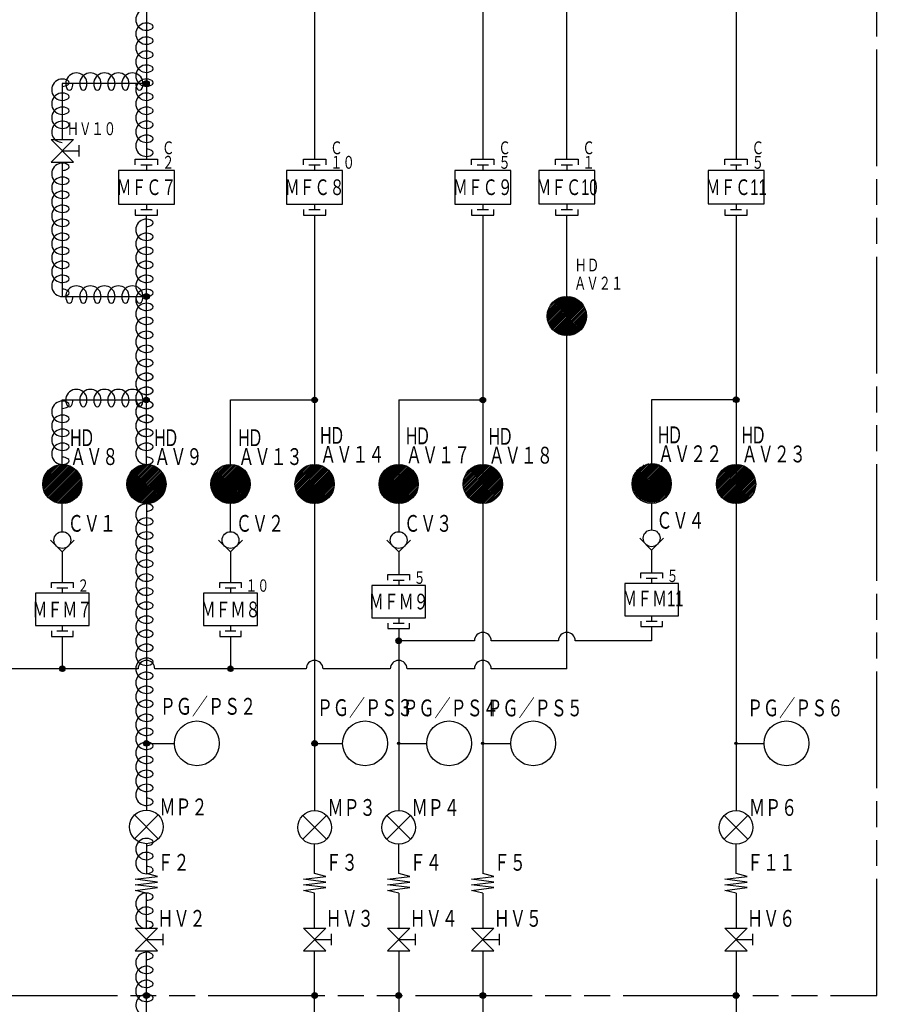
# Model space of a CAD drawing. Header units: millimetres. Extents: x 0 to 840, y 0 to 591.
# Tile 3 of 27: x 122 to 275, y 206 to 382. Entities that reach past the tile are written whole.
import ezdxf

# ---------------------------------------------------------------- set-up
doc = ezdxf.new("R2010")
doc.units = ezdxf.units.MM
doc.header["$LTSCALE"] = 46.255
doc.linetypes.add('PHANTOM', pattern=[0.8, 0.45, -0.05, 0.1, -0.05, 0.1, -0.05])
for name, color, linetype in [('0001_01', 7, 'CONTINUOUS'), ('0001_03', 7, 'CONTINUOUS'), ('0001_04', 7, 'CONTINUOUS'), ('0013_01', 7, 'CONTINUOUS'), ('0013_08', 7, 'CONTINUOUS'), ('AM_0', 7, 'CONTINUOUS')]:
    doc.layers.add(name, color=color, linetype=linetype)
doc.styles.add('TEXTSTYLE_2', font='txt', dxfattribs={"width": 0.7})

msp = doc.modelspace()

# ---------------------------------------------------------------- linework, layer by layer
at = {"layer": '0001_01', "color": 2, "linetype": 'Continuous'}
for p, q in [((249.7, 414.84), (249.7, 356.85)), ((144.52, 391.34), (144.52, 356.84)), ((174.52, 391.34), (174.52, 356.84)), ((204.52, 391.34), (204.52, 356.84)), ((131.52, 360.34), (127.52, 356.34)), ((131.52, 356.34), (127.52, 360.34)), ((127.52, 360.34), (131.52, 360.34)), ((132.52, 357.34), (132.52, 359.34)), ((129.52, 358.34), (132.52, 358.34)), ((142.52, 355.84), (142.52, 356.84)), ((142.52, 356.84), (146.52, 356.84)), ((146.52, 356.84), (146.52, 355.84)), ((172.52, 355.84), (172.52, 356.84)), ((172.52, 356.84), (176.52, 356.84)), ((176.52, 356.84), (176.52, 355.84)), ((202.52, 355.84), (202.52, 356.84)), ((202.52, 356.84), (206.52, 356.84)), ((206.52, 356.84), (206.52, 355.84)), ((217.51, 355.85), (217.51, 356.85)), ((217.51, 356.85), (221.51, 356.85)), ((221.51, 356.85), (221.51, 355.85)), ((247.7, 355.85), (247.7, 356.85)), ((247.7, 356.85), (251.7, 356.85)), ((251.7, 356.85), (251.7, 355.85)), ((127.52, 356.34), (131.52, 356.34)), ((143.52, 355.84), (145.52, 355.84)), ((144.52, 355.84), (144.52, 354.84)), ((173.52, 355.84), (175.52, 355.84)), ((174.52, 355.84), (174.52, 354.84)), ((203.52, 355.84), (205.52, 355.84)), ((204.52, 355.84), (204.52, 354.84)), ((218.51, 355.85), (220.51, 355.85)), ((219.51, 355.85), (219.51, 354.85)), ((248.7, 355.85), (250.7, 355.85)), ((249.7, 355.85), (249.7, 354.85)), ((139.52, 354.84), (139.52, 348.84)), ((149.52, 354.84), (139.52, 354.84)), ((149.52, 348.84), (149.52, 354.84)), ((169.52, 354.84), (169.52, 348.84)), ((179.52, 354.84), (169.52, 354.84)), ((179.52, 348.84), (179.52, 354.84)), ((199.52, 354.84), (199.52, 348.84)), ((209.52, 354.84), (199.52, 354.84)), ((209.52, 348.84), (209.52, 354.84)), ((214.51, 354.85), (214.51, 348.85)), ((224.51, 354.85), (214.51, 354.85)), ((224.51, 348.85), (224.51, 354.85)), ((244.7, 354.85), (244.7, 348.85)), ((254.7, 354.85), (244.7, 354.85)), ((254.7, 348.85), (254.7, 354.85)), ((139.52, 348.84), (149.52, 348.84)), ((144.52, 348.84), (144.52, 347.84)), ((169.52, 348.84), (179.52, 348.84)), ((174.52, 348.84), (174.52, 347.84)), ((199.52, 348.84), (209.52, 348.84)), ((204.52, 348.84), (204.52, 347.84)), ((214.51, 348.85), (224.51, 348.85)), ((219.51, 348.85), (219.51, 347.85)), ((244.7, 348.85), (254.7, 348.85)), ((249.7, 348.85), (249.7, 347.85)), ((142.52, 347.84), (142.52, 346.84)), ((142.52, 346.84), (146.52, 346.84)), ((143.52, 347.84), (145.52, 347.84)), ((144.52, 302.27), (144.52, 346.84)), ((146.52, 346.84), (146.52, 347.84)), ((172.52, 347.84), (172.52, 346.84)), ((172.52, 346.84), (176.52, 346.84)), ((173.52, 347.84), (175.52, 347.84)), ((174.52, 346.84), (174.52, 302.4)), ((176.52, 346.84), (176.52, 347.84)), ((202.52, 347.84), (202.52, 346.84)), ((202.52, 346.84), (206.52, 346.84)), ((203.52, 347.84), (205.52, 347.84)), ((204.52, 346.84), (204.52, 229.34)), ((206.52, 346.84), (206.52, 347.84)), ((217.51, 347.85), (217.51, 346.85)), ((217.51, 346.85), (221.51, 346.85)), ((218.51, 347.85), (220.51, 347.85)), ((219.51, 265.9), (219.51, 346.85)), ((221.51, 346.85), (221.51, 347.85)), ((247.7, 347.85), (247.7, 346.85)), ((247.7, 346.85), (251.7, 346.85)), ((248.7, 347.85), (250.7, 347.85)), ((249.7, 346.85), (249.7, 240.59)), ((251.7, 346.85), (251.7, 347.85)), ((129.52, 302.37), (129.52, 313.87)), ((129.52, 313.87), (144.52, 313.87)), ((159.52, 302.37), (159.52, 313.87)), ((159.52, 313.87), (174.52, 313.87)), ((189.52, 313.87), (189.52, 290.37)), ((189.52, 313.87), (204.52, 313.87)), ((234.64, 313.9), (234.64, 302.39)), ((249.7, 313.9), (234.64, 313.9)), ((129.52, 290.37), (129.52, 295.37)), ((144.52, 295.36), (144.52, 240.69)), ((159.52, 290.37), (159.52, 295.37)), ((174.52, 295.36), (174.52, 240.59)), ((234.64, 295.49), (234.64, 290.68)), ((129.52, 286.75), (127.4, 288.87)), ((131.64, 288.87), (129.52, 286.75)), ((159.52, 286.75), (157.4, 288.87)), ((161.64, 288.87), (159.52, 286.75)), ((189.52, 286.75), (187.4, 288.87)), ((191.64, 288.87), (189.52, 286.75)), ((234.64, 287.07), (232.52, 289.19)), ((236.76, 289.19), (234.64, 287.07)), ((129.52, 286.75), (129.52, 281.29)), ((159.52, 286.75), (159.52, 281.29)), ((189.52, 286.75), (189.52, 282.7)), ((234.64, 287.07), (234.64, 283.02)), ((232.72, 282.06), (232.72, 283.02)), ((232.72, 283.02), (236.56, 283.02)), ((236.56, 283.02), (236.56, 282.06)), ((127.6, 280.33), (127.6, 281.29)), ((127.6, 281.29), (131.44, 281.29)), ((131.44, 281.29), (131.44, 280.33)), ((157.6, 280.33), (157.6, 281.29)), ((157.6, 281.29), (161.44, 281.29)), ((161.44, 281.29), (161.44, 280.33)), ((187.6, 281.74), (187.6, 282.7)), ((187.6, 282.7), (191.44, 282.7)), ((188.56, 281.74), (190.48, 281.74)), ((189.52, 281.74), (189.52, 280.78)), ((191.44, 282.7), (191.44, 281.74)), ((233.68, 282.06), (235.6, 282.06)), ((234.64, 282.06), (234.64, 281.1)), ((128.56, 280.33), (130.48, 280.33)), ((129.52, 280.33), (129.52, 279.37)), ((158.56, 280.33), (160.48, 280.33)), ((159.52, 280.33), (159.52, 279.37)), ((184.72, 280.78), (184.72, 275.02)), ((194.32, 280.78), (184.72, 280.78)), ((194.32, 275.02), (194.32, 280.78)), ((229.84, 281.1), (229.84, 275.34)), ((239.44, 281.1), (229.84, 281.1)), ((239.44, 275.34), (239.44, 281.1)), ((124.72, 279.37), (124.72, 273.61)), ((134.32, 279.37), (124.72, 279.37)), ((134.32, 273.61), (134.32, 279.37)), ((154.72, 279.37), (154.72, 273.61)), ((164.32, 279.37), (154.72, 279.37)), ((164.32, 273.61), (164.32, 279.37)), ((184.72, 275.02), (194.32, 275.02)), ((189.52, 275.02), (189.52, 274.06)), ((229.84, 275.34), (239.44, 275.34)), ((232.72, 274.38), (232.72, 273.42)), ((233.68, 274.38), (235.6, 274.38)), ((234.64, 275.34), (234.64, 274.38)), ((236.56, 273.42), (236.56, 274.38)), ((124.72, 273.61), (134.32, 273.61)), ((127.6, 272.65), (127.6, 271.69)), ((128.56, 272.65), (130.48, 272.65)), ((129.52, 273.61), (129.52, 272.65)), ((131.44, 271.69), (131.44, 272.65)), ((154.72, 273.61), (164.32, 273.61)), ((157.6, 272.65), (157.6, 271.69)), ((158.56, 272.65), (160.48, 272.65)), ((159.52, 273.61), (159.52, 272.65)), ((161.44, 271.69), (161.44, 272.65)), ((187.6, 274.06), (187.6, 273.1)), ((187.6, 273.1), (191.44, 273.1)), ((188.56, 274.06), (190.48, 274.06)), ((189.52, 273.1), (189.52, 240.59)), ((191.44, 273.1), (191.44, 274.06)), ((232.72, 273.42), (236.56, 273.42)), ((234.64, 273.42), (234.64, 270.9)), ((127.6, 271.69), (131.44, 271.69)), ((129.52, 271.69), (129.52, 265.9)), ((157.6, 271.69), (161.44, 271.69)), ((159.52, 271.69), (159.52, 265.9)), ((203.02, 270.9), (189.52, 270.9)), ((218.01, 270.9), (206.02, 270.9)), ((234.64, 270.9), (221.01, 270.9)), ((143.02, 265.9), (69.52, 265.9)), ((173.02, 265.9), (146.02, 265.9)), ((188.02, 265.9), (176.02, 265.9)), ((203.02, 265.9), (191.02, 265.9)), ((219.51, 265.9), (206.02, 265.9)), ((144.52, 252.59), (149.52, 252.59)), ((174.52, 252.59), (179.52, 252.59)), ((189.52, 252.59), (194.52, 252.59)), ((204.52, 252.59), (209.52, 252.59)), ((249.7, 252.59), (254.7, 252.59)), ((142.4, 239.81), (146.64, 235.57)), ((142.4, 235.57), (146.64, 239.81)), ((172.4, 239.71), (176.64, 235.47)), ((172.4, 235.47), (176.64, 239.71)), ((187.4, 239.71), (191.64, 235.47)), ((187.4, 235.47), (191.64, 239.71)), ((247.58, 239.71), (251.82, 235.47)), ((247.58, 235.47), (251.82, 239.71)), ((144.52, 234.69), (144.52, 229.34)), ((174.52, 229.34), (174.52, 234.59)), ((189.52, 229.34), (189.52, 234.59)), ((249.7, 229.34), (249.7, 234.59)), ((142.52, 228.34), (146.52, 228.84)), ((146.52, 228.84), (144.52, 229.34)), ((172.52, 228.34), (176.52, 228.84)), ((176.52, 228.84), (174.52, 229.34)), ((187.52, 228.34), (191.52, 228.84)), ((191.52, 228.84), (189.52, 229.34)), ((202.52, 228.34), (206.52, 228.84)), ((206.52, 228.84), (204.52, 229.34)), ((247.7, 228.34), (251.7, 228.84)), ((251.7, 228.84), (249.7, 229.34)), ((146.52, 227.84), (142.52, 228.34)), ((142.52, 227.34), (146.52, 227.84)), ((146.52, 226.84), (142.52, 227.34)), ((142.52, 226.34), (146.52, 226.84)), ((176.52, 227.84), (172.52, 228.34)), ((172.52, 227.34), (176.52, 227.84)), ((176.52, 226.84), (172.52, 227.34)), ((172.52, 226.34), (176.52, 226.84)), ((191.52, 227.84), (187.52, 228.34)), ((187.52, 227.34), (191.52, 227.84)), ((191.52, 226.84), (187.52, 227.34)), ((187.52, 226.34), (191.52, 226.84)), ((206.52, 227.84), (202.52, 228.34)), ((202.52, 227.34), (206.52, 227.84)), ((206.52, 226.84), (202.52, 227.34)), ((202.52, 226.34), (206.52, 226.84)), ((251.7, 227.84), (247.7, 228.34)), ((247.7, 227.34), (251.7, 227.84)), ((251.7, 226.84), (247.7, 227.34)), ((247.7, 226.34), (251.7, 226.84)), ((144.52, 225.84), (142.52, 226.34)), ((144.52, 219.59), (144.52, 225.84)), ((174.52, 225.84), (172.52, 226.34)), ((174.52, 219.59), (174.52, 225.84)), ((189.52, 225.84), (187.52, 226.34)), ((189.52, 225.84), (189.52, 219.59)), ((204.52, 225.84), (202.52, 226.34)), ((204.52, 225.84), (204.52, 219.59)), ((249.7, 225.84), (247.7, 226.34)), ((249.7, 225.84), (249.7, 219.59)), ((146.52, 215.59), (142.52, 219.59)), ((146.52, 219.59), (142.52, 215.59)), ((142.52, 219.59), (146.52, 219.59)), ((147.52, 216.59), (147.52, 218.59)), ((176.52, 215.59), (172.52, 219.59)), ((176.52, 219.59), (172.52, 215.59)), ((172.52, 219.59), (176.52, 219.59)), ((177.52, 216.59), (177.52, 218.59)), ((191.52, 215.59), (187.52, 219.59)), ((191.52, 219.59), (187.52, 215.59)), ((187.52, 219.59), (191.52, 219.59)), ((192.52, 216.59), (192.52, 218.59)), ((206.52, 215.59), (202.52, 219.59)), ((206.52, 219.59), (202.52, 215.59)), ((202.52, 219.59), (206.52, 219.59)), ((207.52, 216.59), (207.52, 218.59)), ((251.7, 215.59), (247.7, 219.59)), ((251.7, 219.59), (247.7, 215.59)), ((247.7, 219.59), (251.7, 219.59)), ((252.7, 216.59), (252.7, 218.59)), ((144.52, 217.59), (147.52, 217.59)), ((174.52, 217.59), (177.52, 217.59)), ((189.52, 217.59), (192.52, 217.59)), ((204.52, 217.59), (207.52, 217.59)), ((249.7, 217.59), (252.7, 217.59)), ((142.52, 215.59), (146.52, 215.59)), ((144.53, 199.03), (144.52, 215.59)), ((172.52, 215.59), (176.52, 215.59)), ((174.52, 169.59), (174.52, 215.59)), ((187.52, 215.59), (191.52, 215.59)), ((189.52, 215.59), (189.52, 169.59)), ((202.52, 215.59), (206.52, 215.59)), ((204.52, 215.59), (204.52, 169.59)), ((247.7, 215.59), (251.7, 215.59)), ((249.7, 215.59), (249.7, 169.59))]:
    msp.add_line(p, q, dxfattribs=at)
for centre, radius in [((144.52, 370.34), 0.5), ((144.52, 332.34), 0.5), ((219.51, 328.85), 3.5), ((144.52, 313.87), 0.5), ((174.52, 313.87), 0.5), ((204.52, 313.87), 0.5), ((249.73, 313.92), 0.5), ((129.52, 298.87), 3.5), ((144.52, 298.87), 3.5), ((159.52, 298.87), 3.5), ((174.52, 298.87), 3.5), ((189.52, 298.87), 3.5), ((204.52, 298.87), 3.5), ((234.64, 298.9), 3.5), ((249.7, 298.87), 3.5), ((129.52, 288.87), 1.5), ((159.52, 288.87), 1.5), ((189.52, 288.87), 1.5), ((234.64, 289.19), 1.5), ((189.52, 270.9), 0.5), ((129.52, 265.9), 0.48), ((159.52, 265.9), 0.48), ((153.52, 252.59), 4), ((183.52, 252.59), 4), ((198.52, 252.59), 4), ((213.52, 252.59), 4), ((258.7, 252.59), 4), ((144.52, 252.59), 0.5), ((174.52, 252.59), 0.5), ((144.52, 252.59), 0.2), ((144.52, 252.59), 0.15), ((144.52, 252.59), 0.1), ((174.52, 252.59), 0.2), ((174.52, 252.59), 0.15), ((174.52, 252.59), 0.1), ((189.52, 252.59), 0.2), ((189.52, 252.59), 0.15), ((189.52, 252.59), 0.1), ((204.52, 252.59), 0.2), ((204.52, 252.59), 0.15), ((204.52, 252.59), 0.1), ((249.7, 252.59), 0.2), ((249.7, 252.59), 0.15), ((249.7, 252.59), 0.1), ((144.52, 237.69), 3), ((174.52, 237.59), 3), ((189.52, 237.59), 3), ((249.7, 237.59), 3), ((144.52, 207.59), 0.5), ((174.52, 207.59), 0.5), ((189.52, 207.59), 0.5), ((204.52, 207.59), 0.5), ((249.7, 207.59), 0.5)]:
    msp.add_circle(centre, radius, dxfattribs=at)
for centre in [(204.52, 270.9), (219.51, 270.9), (144.52, 265.9), (174.52, 265.9), (189.52, 265.9), (204.52, 265.9)]:
    msp.add_arc(centre, 1.5, 0, 180, dxfattribs=at)
at = {"layer": '0001_04', "color": 5, "linetype": 'Continuous'}
for p, q in [((144.02, 370.28), (144.58, 370.84)), ((144.03, 370.42), (144.44, 370.83)), ((144.05, 370.16), (144.7, 370.81)), ((144.1, 370.07), (144.79, 370.76)), ((144.16, 369.99), (144.87, 370.7)), ((144.24, 369.93), (144.93, 370.62)), ((144.33, 369.88), (144.98, 370.53)), ((144.44, 369.85), (145.01, 370.42)), ((144.58, 369.84), (145.02, 370.28)), ((144.82, 369.94), (144.92, 370.04)), ((144.02, 332.37), (144.49, 332.84)), ((144.03, 332.24), (144.62, 332.83)), ((144.07, 332.13), (144.73, 332.8)), ((144.07, 332.57), (144.29, 332.79)), ((144.12, 332.04), (144.82, 332.74)), ((144.18, 331.97), (144.89, 332.68)), ((144.27, 331.91), (144.95, 332.59)), ((144.36, 331.87), (145, 332.5)), ((144.48, 331.84), (145.02, 332.38)), ((144.63, 331.85), (145.01, 332.23)), ((216.01, 328.86), (219.5, 332.35)), ((216.02, 328.59), (219.77, 332.34)), ((216.02, 329.16), (219.2, 332.33)), ((216.05, 328.33), (220.03, 332.31)), ((216.07, 329.48), (218.88, 332.29)), ((216.09, 328.09), (220.27, 332.27)), ((216.15, 327.87), (220.49, 332.21)), ((216.16, 329.86), (218.5, 332.2)), ((216.22, 327.65), (220.7, 332.14)), ((216.3, 327.45), (220.91, 332.06)), ((216.33, 330.31), (218.05, 332.03)), ((216.39, 327.26), (221.1, 331.97)), ((216.49, 327.08), (221.28, 331.87)), ((216.6, 326.9), (221.46, 331.76)), ((216.72, 326.74), (221.62, 331.64)), ((216.8, 331.06), (217.3, 331.56)), ((216.84, 326.58), (221.78, 331.51)), ((216.98, 326.43), (221.93, 331.38)), ((217.12, 326.29), (222.07, 331.24)), ((217.27, 326.16), (222.2, 331.09)), ((217.43, 326.03), (222.32, 330.93)), ((217.6, 325.92), (222.44, 330.76)), ((217.77, 325.81), (222.55, 330.59)), ((217.96, 325.71), (222.65, 330.4)), ((218.15, 325.62), (222.74, 330.21)), ((218.35, 325.54), (222.81, 330.01)), ((218.57, 325.48), (222.88, 329.79)), ((218.8, 325.42), (222.94, 329.56)), ((219.04, 325.38), (222.98, 329.32)), ((219.3, 325.35), (223, 329.06)), ((219.57, 325.35), (223.01, 328.79)), ((219.87, 325.37), (222.99, 328.49)), ((220.21, 325.42), (222.94, 328.15)), ((220.59, 325.52), (222.84, 327.77)), ((221.07, 325.71), (222.65, 327.29)), ((144.02, 313.83), (144.56, 314.37)), ((144.03, 313.99), (144.4, 314.35)), ((144.04, 313.72), (144.67, 314.34)), ((144.09, 313.62), (144.77, 314.3)), ((144.15, 313.54), (144.85, 314.24)), ((144.22, 313.47), (144.92, 314.17)), ((144.31, 313.42), (144.97, 314.08)), ((144.42, 313.38), (145.01, 313.97)), ((144.55, 313.37), (145.02, 313.84)), ((144.74, 313.42), (144.97, 313.65)), ((174.02, 313.85), (174.54, 314.37)), ((174.04, 314.01), (174.38, 314.35)), ((174.04, 313.73), (174.66, 314.35)), ((174.08, 313.63), (174.76, 314.31)), ((174.14, 313.55), (174.84, 314.25)), ((174.21, 313.48), (174.91, 314.18)), ((174.3, 313.42), (174.97, 314.09)), ((174.4, 313.38), (175.01, 313.99)), ((174.53, 313.37), (175.02, 313.86)), ((174.71, 313.4), (174.98, 313.68)), ((204.02, 313.87), (204.52, 314.37)), ((204.04, 313.74), (204.65, 314.35)), ((204.05, 314.04), (204.35, 314.34)), ((204.07, 313.64), (204.75, 314.31)), ((204.13, 313.56), (204.83, 314.26)), ((204.2, 313.48), (204.9, 314.19)), ((204.29, 313.43), (204.96, 314.1)), ((204.39, 313.39), (205, 314)), ((204.51, 313.37), (205.02, 313.88)), ((204.68, 313.39), (205, 313.71)), ((249.23, 313.96), (249.68, 314.41)), ((249.24, 313.82), (249.82, 314.41)), ((249.27, 313.72), (249.93, 314.37)), ((249.29, 314.16), (249.48, 314.35)), ((249.32, 313.63), (250.02, 314.32)), ((249.39, 313.55), (250.09, 314.26)), ((249.47, 313.49), (250.15, 314.18)), ((249.56, 313.44), (250.2, 314.08)), ((249.68, 313.42), (250.22, 313.96)), ((249.83, 313.43), (250.22, 313.82)), ((126.02, 298.8), (129.59, 302.37)), ((126.03, 299.09), (129.3, 302.36)), ((126.04, 298.54), (129.85, 302.35)), ((126.06, 299.41), (128.98, 302.33)), ((126.07, 298.29), (130.1, 302.32)), ((126.12, 298.05), (130.34, 302.27)), ((126.14, 299.77), (128.62, 302.25)), ((141.02, 298.81), (144.58, 302.37)), ((141.03, 299.1), (144.29, 302.36)), ((141.04, 298.54), (144.85, 302.35)), ((141.06, 299.42), (143.97, 302.33)), ((141.07, 298.29), (145.1, 302.32)), ((141.12, 298.06), (145.33, 302.27)), ((141.14, 299.78), (143.61, 302.25)), ((156.02, 298.82), (159.57, 302.37)), ((156.03, 299.11), (159.28, 302.36)), ((156.03, 298.55), (159.84, 302.35)), ((156.07, 299.43), (158.96, 302.32)), ((156.07, 298.3), (160.09, 302.32)), ((156.11, 298.07), (160.32, 302.28)), ((156.14, 299.79), (158.6, 302.24)), ((171.02, 298.83), (174.56, 302.37)), ((171.03, 299.12), (174.27, 302.36)), ((171.03, 298.56), (174.83, 302.36)), ((171.07, 299.44), (173.95, 302.32)), ((171.07, 298.31), (175.08, 302.32)), ((171.11, 298.07), (175.32, 302.28)), ((171.15, 299.81), (173.58, 302.24)), ((186.02, 298.84), (189.55, 302.37)), ((186.03, 299.13), (189.26, 302.36)), ((186.03, 298.57), (189.82, 302.36)), ((186.06, 298.32), (190.07, 302.33)), ((186.07, 299.45), (188.93, 302.32)), ((186.11, 298.08), (190.31, 302.28)), ((186.15, 299.82), (188.57, 302.24)), ((201.02, 298.85), (204.54, 302.37)), ((201.03, 299.14), (204.25, 302.36)), ((201.03, 298.58), (204.81, 302.36)), ((201.06, 298.33), (205.06, 302.33)), ((201.07, 299.47), (203.92, 302.32)), ((201.11, 298.09), (205.3, 302.28)), ((201.16, 299.83), (203.56, 302.23)), ((231.21, 299.05), (234.73, 302.57)), ((231.22, 299.34), (234.43, 302.56)), ((231.22, 298.78), (235, 302.55)), ((231.25, 298.52), (235.25, 302.52)), ((231.26, 299.66), (234.11, 302.52)), ((231.3, 298.29), (235.49, 302.48)), ((231.34, 300.03), (233.74, 302.43)), ((231.35, 298.06), (235.71, 302.42)), ((231.43, 297.85), (235.92, 302.35)), ((231.5, 300.47), (233.3, 302.27)), ((231.51, 297.65), (236.13, 302.27)), ((246.2, 298.85), (249.72, 302.37)), ((246.21, 299.15), (249.43, 302.36)), ((246.21, 298.58), (249.99, 302.36)), ((246.24, 298.33), (250.24, 302.33)), ((246.25, 299.47), (249.1, 302.32)), ((246.29, 298.09), (250.48, 302.29)), ((246.33, 299.84), (248.74, 302.24)), ((126.18, 297.83), (130.56, 302.21)), ((126.25, 297.62), (130.77, 302.14)), ((126.28, 300.19), (128.2, 302.11)), ((126.33, 297.42), (130.97, 302.05)), ((126.43, 297.23), (131.16, 301.96)), ((126.53, 297.05), (131.34, 301.86)), ((126.6, 300.79), (127.6, 301.79)), ((126.64, 296.88), (131.51, 301.75)), ((126.76, 296.71), (131.67, 301.63)), ((126.89, 296.56), (131.83, 301.5)), ((127.03, 296.41), (131.98, 301.36)), ((127.17, 296.28), (132.11, 301.22)), ((127.32, 296.14), (132.24, 301.07)), ((127.48, 296.02), (132.37, 300.91)), ((127.65, 295.91), (132.48, 300.74)), ((127.83, 295.8), (132.59, 300.56)), ((141.18, 297.84), (145.55, 302.21)), ((141.25, 297.63), (145.76, 302.14)), ((141.29, 300.21), (143.18, 302.1)), ((141.33, 297.43), (145.96, 302.06)), ((141.42, 297.24), (146.15, 301.96)), ((141.53, 297.06), (146.33, 301.86)), ((141.61, 300.82), (142.57, 301.78)), ((141.64, 296.88), (146.51, 301.75)), ((141.76, 296.72), (146.67, 301.63)), ((141.89, 296.57), (146.82, 301.5)), ((142.02, 296.42), (146.97, 301.37)), ((142.17, 296.28), (147.11, 301.22)), ((142.32, 296.15), (147.24, 301.07)), ((142.48, 296.03), (147.36, 300.91)), ((142.65, 295.91), (147.48, 300.74)), ((142.82, 295.81), (147.58, 300.56)), ((156.17, 297.84), (160.55, 302.22)), ((156.25, 297.63), (160.76, 302.14)), ((156.29, 300.23), (158.16, 302.1)), ((156.33, 297.43), (160.96, 302.06)), ((156.42, 297.24), (161.15, 301.97)), ((156.52, 297.06), (161.33, 301.87)), ((156.63, 300.85), (157.54, 301.76)), ((156.63, 296.89), (161.5, 301.76)), ((156.75, 296.73), (161.66, 301.64)), ((156.88, 296.57), (161.82, 301.51)), ((157.02, 296.42), (161.97, 301.37)), ((157.16, 296.28), (162.11, 301.23)), ((157.31, 296.15), (162.24, 301.08)), ((157.47, 296.03), (162.36, 300.92)), ((157.64, 295.92), (162.47, 300.75)), ((157.82, 295.81), (162.58, 300.57)), ((171.17, 297.85), (175.54, 302.22)), ((171.24, 297.64), (175.75, 302.15)), ((171.3, 300.24), (173.15, 302.09)), ((171.33, 297.44), (175.95, 302.06)), ((171.42, 297.25), (176.14, 301.97)), ((171.52, 297.07), (176.32, 301.87)), ((171.63, 296.89), (176.49, 301.76)), ((171.65, 300.88), (172.51, 301.73)), ((171.75, 296.73), (176.66, 301.64)), ((171.88, 296.58), (176.81, 301.51)), ((172.01, 296.43), (176.96, 301.38)), ((172.16, 296.29), (177.1, 301.23)), ((172.31, 296.16), (177.23, 301.08)), ((172.47, 296.03), (177.35, 300.92)), ((172.64, 295.92), (177.47, 300.75)), ((172.81, 295.81), (177.58, 300.58)), ((186.17, 297.86), (190.53, 302.22)), ((186.24, 297.65), (190.74, 302.15)), ((186.31, 300.26), (188.13, 302.08)), ((186.32, 297.45), (190.94, 302.07)), ((186.41, 297.25), (191.13, 301.97)), ((186.52, 297.07), (191.32, 301.87)), ((186.63, 296.9), (191.49, 301.76)), ((186.68, 300.91), (187.48, 301.71)), ((186.75, 296.74), (191.65, 301.64)), ((186.87, 296.58), (191.81, 301.52)), ((187.01, 296.43), (191.96, 301.38)), ((187.15, 296.29), (192.1, 301.24)), ((187.3, 296.16), (192.23, 301.09)), ((187.46, 296.04), (192.35, 300.93)), ((187.63, 295.92), (192.47, 300.76)), ((187.81, 295.82), (192.57, 300.58)), ((201.17, 297.86), (205.52, 302.22)), ((201.24, 297.65), (205.74, 302.15)), ((201.31, 300.27), (203.11, 302.07)), ((201.32, 297.45), (205.94, 302.07)), ((201.41, 297.26), (206.13, 301.98)), ((201.51, 297.08), (206.31, 301.88)), ((201.62, 296.91), (206.48, 301.77)), ((201.7, 300.95), (202.44, 301.69)), ((201.74, 296.74), (206.65, 301.65)), ((201.87, 296.59), (206.8, 301.52)), ((202, 296.44), (206.95, 301.39)), ((202.15, 296.3), (207.09, 301.24)), ((202.3, 296.17), (207.22, 301.09)), ((202.46, 296.04), (207.35, 300.93)), ((202.62, 295.93), (207.46, 300.77)), ((202.8, 295.82), (207.57, 300.59)), ((231.6, 297.46), (236.32, 302.17)), ((231.7, 297.28), (236.5, 302.07)), ((231.81, 297.1), (236.67, 301.96)), ((231.89, 301.14), (232.63, 301.88)), ((231.93, 296.94), (236.84, 301.85)), ((232.06, 296.78), (236.99, 301.72)), ((232.19, 296.63), (237.14, 301.58)), ((232.33, 296.5), (237.28, 301.44)), ((232.48, 296.36), (237.41, 301.29)), ((232.64, 296.24), (237.53, 301.13)), ((232.81, 296.12), (237.65, 300.96)), ((232.99, 296.02), (237.76, 300.79)), ((233.17, 295.92), (237.85, 300.6)), ((246.35, 297.87), (250.7, 302.23)), ((246.42, 297.66), (250.91, 302.16)), ((246.49, 300.28), (248.29, 302.08)), ((246.5, 297.46), (251.12, 302.07)), ((246.59, 297.27), (251.31, 301.98)), ((246.69, 297.08), (251.49, 301.88)), ((246.8, 296.91), (251.66, 301.77)), ((246.88, 300.95), (247.62, 301.69)), ((246.92, 296.75), (251.83, 301.65)), ((247.05, 296.59), (251.98, 301.53)), ((247.18, 296.44), (252.13, 301.39)), ((247.32, 296.3), (252.27, 301.25)), ((247.48, 296.17), (252.4, 301.1)), ((247.63, 296.05), (252.53, 300.94)), ((247.8, 295.93), (252.64, 300.77)), ((247.98, 295.83), (252.75, 300.59)), ((128.02, 295.71), (132.68, 300.37)), ((128.21, 295.62), (132.77, 300.18)), ((128.42, 295.55), (132.84, 299.97)), ((128.64, 295.48), (132.91, 299.75)), ((128.87, 295.43), (132.96, 299.52)), ((129.12, 295.39), (133, 299.27)), ((129.38, 295.37), (133.02, 299.01)), ((129.66, 295.37), (133.02, 298.73)), ((143.01, 295.71), (147.68, 300.38)), ((143.21, 295.62), (147.76, 300.18)), ((143.41, 295.55), (147.84, 299.98)), ((143.63, 295.48), (147.91, 299.76)), ((143.86, 295.43), (147.96, 299.53)), ((144.11, 295.39), (148, 299.28)), ((144.37, 295.37), (148.02, 299.02)), ((144.65, 295.37), (148.02, 298.74)), ((158, 295.71), (162.68, 300.38)), ((158.2, 295.63), (162.76, 300.19)), ((158.41, 295.55), (162.84, 299.98)), ((158.62, 295.49), (162.9, 299.76)), ((158.85, 295.43), (162.96, 299.53)), ((159.1, 295.39), (162.99, 299.29)), ((159.36, 295.37), (163.02, 299.03)), ((159.64, 295.37), (163.02, 298.75)), ((173, 295.72), (177.67, 300.39)), ((173.19, 295.63), (177.76, 300.2)), ((173.4, 295.55), (177.84, 299.99)), ((173.62, 295.49), (177.9, 299.77)), ((173.85, 295.43), (177.95, 299.54)), ((174.09, 295.4), (177.99, 299.3)), ((174.35, 295.37), (178.02, 299.04)), ((174.63, 295.37), (178.02, 298.76)), ((187.99, 295.72), (192.67, 300.4)), ((188.19, 295.63), (192.76, 300.2)), ((188.39, 295.56), (192.83, 300)), ((188.61, 295.49), (192.9, 299.78)), ((188.84, 295.44), (192.95, 299.55)), ((189.08, 295.4), (192.99, 299.31)), ((189.34, 295.37), (193.02, 299.05)), ((189.62, 295.37), (193.02, 298.77)), ((202.99, 295.72), (207.67, 300.4)), ((203.18, 295.64), (207.75, 300.21)), ((203.39, 295.56), (207.83, 300)), ((203.6, 295.49), (207.9, 299.79)), ((203.83, 295.44), (207.95, 299.56)), ((204.07, 295.4), (207.99, 299.31)), ((204.33, 295.37), (208.02, 299.06)), ((204.61, 295.37), (208.02, 298.78)), ((233.37, 295.83), (237.94, 300.41)), ((233.57, 295.76), (238.02, 300.2)), ((233.79, 295.69), (238.09, 299.98)), ((234.02, 295.63), (238.14, 299.76)), ((234.26, 295.6), (238.18, 299.51)), ((234.52, 295.57), (238.2, 299.25)), ((234.8, 295.57), (238.21, 298.97)), ((248.16, 295.73), (252.84, 300.41)), ((248.36, 295.64), (252.93, 300.21)), ((248.56, 295.56), (253.01, 300.01)), ((248.78, 295.5), (253.08, 299.79)), ((249.01, 295.44), (253.13, 299.56)), ((249.25, 295.4), (253.17, 299.32)), ((249.51, 295.38), (253.19, 299.06)), ((249.79, 295.38), (253.2, 298.78)), ((129.97, 295.4), (132.99, 298.42)), ((130.32, 295.46), (132.93, 298.07)), ((130.72, 295.58), (132.81, 297.67)), ((131.24, 295.82), (132.57, 297.15)), ((144.96, 295.4), (147.99, 298.43)), ((145.3, 295.46), (147.93, 298.09)), ((145.7, 295.58), (147.81, 297.69)), ((146.22, 295.81), (147.58, 297.17)), ((159.95, 295.4), (162.99, 298.44)), ((160.29, 295.46), (162.93, 298.1)), ((160.69, 295.57), (162.82, 297.7)), ((161.2, 295.8), (162.59, 297.19)), ((174.94, 295.39), (178, 298.45)), ((175.28, 295.45), (177.94, 298.11)), ((175.67, 295.56), (177.82, 297.71)), ((176.18, 295.79), (177.6, 297.21)), ((189.93, 295.39), (193, 298.46)), ((190.27, 295.45), (192.94, 298.12)), ((190.66, 295.56), (192.83, 297.73)), ((191.16, 295.78), (192.61, 297.23)), ((204.92, 295.39), (208, 298.47)), ((205.26, 295.45), (207.94, 298.13)), ((205.65, 295.56), (207.83, 297.74)), ((206.14, 295.77), (207.62, 297.25)), ((235.1, 295.59), (238.19, 298.67)), ((235.44, 295.64), (238.13, 298.33)), ((235.83, 295.75), (238.02, 297.94)), ((236.33, 295.96), (237.81, 297.45)), ((250.1, 295.4), (253.18, 298.48)), ((250.43, 295.45), (253.12, 298.14)), ((250.82, 295.56), (253.01, 297.75)), ((251.32, 295.77), (252.8, 297.25)), ((189.02, 270.94), (189.48, 271.4)), ((189.03, 270.81), (189.61, 271.39)), ((189.06, 270.7), (189.72, 271.36)), ((189.09, 271.15), (189.27, 271.33)), ((189.11, 270.61), (189.81, 271.31)), ((189.18, 270.53), (189.89, 271.24)), ((189.26, 270.47), (189.95, 271.16)), ((189.36, 270.43), (189.99, 271.06)), ((189.47, 270.4), (190.02, 270.95)), ((189.62, 270.41), (190.01, 270.8)), ((129.04, 265.94), (129.48, 266.38)), ((129.05, 265.81), (129.61, 266.37)), ((129.08, 265.7), (129.72, 266.34)), ((129.11, 266.15), (129.26, 266.3)), ((129.14, 265.61), (129.81, 266.28)), ((129.2, 265.54), (129.88, 266.21)), ((129.29, 265.48), (129.94, 266.13)), ((129.39, 265.44), (129.98, 266.03)), ((129.51, 265.42), (130, 265.91)), ((129.68, 265.45), (129.97, 265.74)), ((159.04, 265.94), (159.48, 266.38)), ((159.05, 265.81), (159.61, 266.37)), ((159.08, 265.7), (159.72, 266.34)), ((159.11, 266.15), (159.26, 266.3)), ((159.14, 265.61), (159.81, 266.28)), ((159.2, 265.54), (159.88, 266.21)), ((159.29, 265.48), (159.94, 266.13)), ((159.39, 265.44), (159.98, 266.03)), ((159.51, 265.42), (160, 265.91)), ((159.68, 265.45), (159.97, 265.74)), ((144.03, 252.68), (144.43, 253.08)), ((144.05, 252.42), (144.69, 253.06)), ((174.03, 252.68), (174.43, 253.08)), ((174.05, 252.42), (174.69, 253.06)), ((144.16, 252.24), (144.87, 252.95)), ((144.33, 252.13), (144.98, 252.78)), ((144.57, 252.09), (145.02, 252.53)), ((174.16, 252.24), (174.87, 252.95)), ((174.33, 252.13), (174.98, 252.78)), ((174.57, 252.09), (175.02, 252.53)), ((144.03, 207.65), (144.46, 208.08)), ((144.03, 207.51), (144.6, 208.08)), ((144.06, 207.4), (144.71, 208.05)), ((144.11, 207.31), (144.8, 208)), ((144.13, 207.9), (144.21, 207.98)), ((144.17, 207.23), (144.88, 207.94)), ((144.25, 207.17), (144.94, 207.86)), ((144.34, 207.12), (144.99, 207.77)), ((144.45, 207.09), (145.02, 207.65)), ((144.6, 207.09), (145.02, 207.51)), ((174.02, 207.53), (174.58, 208.08)), ((174.03, 207.68), (174.43, 208.08)), ((174.05, 207.42), (174.69, 208.06)), ((174.1, 207.32), (174.79, 208.01)), ((174.16, 207.24), (174.87, 207.95)), ((174.24, 207.18), (174.93, 207.87)), ((174.33, 207.13), (174.98, 207.78)), ((174.44, 207.09), (175.01, 207.67)), ((174.57, 207.09), (175.02, 207.53)), ((189.02, 207.54), (189.57, 208.08)), ((189.03, 207.69), (189.42, 208.08)), ((189.05, 207.42), (189.69, 208.06)), ((189.09, 207.33), (189.78, 208.01)), ((189.15, 207.25), (189.86, 207.95)), ((189.23, 207.18), (189.93, 207.88)), ((189.32, 207.13), (189.98, 207.79)), ((189.43, 207.1), (190.01, 207.68)), ((189.56, 207.09), (190.02, 207.54)), ((204.02, 207.55), (204.56, 208.09)), ((204.03, 207.7), (204.41, 208.07)), ((204.05, 207.43), (204.68, 208.06)), ((204.09, 207.33), (204.78, 208.02)), ((204.15, 207.25), (204.86, 207.96)), ((204.22, 207.18), (204.92, 207.88)), ((204.31, 207.13), (204.98, 207.79)), ((204.42, 207.1), (205.01, 207.69)), ((204.55, 207.09), (205.02, 207.55)), ((204.75, 207.14), (204.96, 207.36)), ((249.2, 207.55), (249.74, 208.09)), ((249.21, 207.7), (249.59, 208.07)), ((249.22, 207.43), (249.86, 208.06)), ((249.27, 207.33), (249.95, 208.02)), ((249.33, 207.25), (250.03, 207.96)), ((249.4, 207.18), (250.1, 207.88)), ((249.49, 207.13), (250.15, 207.79)), ((249.6, 207.1), (250.19, 207.69)), ((249.73, 207.09), (250.2, 207.55)), ((249.93, 207.14), (250.14, 207.36)), ((174.79, 207.17), (174.94, 207.31)), ((189.77, 207.15), (189.95, 207.34))]:
    msp.add_line(p, q, dxfattribs=at)
at = {"layer": '0013_01', "color": 2, "linetype": 'Continuous'}
for p, q in [((219.51, 356.85), (219.51, 432.29)), ((129.52, 370.34), (129.52, 360.34)), ((144.52, 370.34), (129.52, 370.34)), ((129.52, 356.34), (129.52, 332.34)), ((129.52, 332.34), (144.52, 332.34))]:
    msp.add_line(p, q, dxfattribs=at)
at = {"layer": '0013_01', "color": 2, "linetype": 'PHANTOM'}
for p, q in [((274.84, 207.59), (274.84, 399.66)), ((44.52, 207.59), (274.84, 207.59))]:
    msp.add_line(p, q, dxfattribs=at)
at = {"layer": '0013_08', "color": 9, "linetype": 'Continuous'}
for centre, radius, start, end in [((144.52, 381.74), 1.9, 58.533, 301.467), ((144.52, 379.24), 1.9, 58.533, 301.467), ((145.29, 380.49), 0.431, 301.467, 58.533), ((144.52, 376.74), 1.9, 58.533, 301.467), ((145.29, 377.99), 0.431, 301.467, 58.533), ((144.52, 374.24), 1.9, 58.533, 301.467), ((145.29, 375.49), 0.431, 301.467, 58.533), ((144.52, 371.74), 1.9, 58.533, 301.467), ((145.29, 372.99), 0.431, 301.467, 58.533), ((129.52, 369.24), 1.9, 58.533, 301.467), ((132.02, 370.34), 1.9, 328.533, 211.467), ((130.29, 370.49), 0.431, 301.467, 58.533), ((134.52, 370.34), 1.9, 328.533, 211.467), ((137.02, 370.34), 1.9, 328.533, 211.467), ((139.52, 370.34), 1.9, 328.533, 211.467), ((142.02, 370.34), 1.9, 328.533, 211.467), ((144.52, 369.24), 1.9, 58.533, 301.467), ((145.29, 370.49), 0.431, 301.467, 58.533), ((129.52, 371.74), 1.9, 270, 301.467), ((130.77, 369.58), 0.431, 211.467, 328.533), ((129.52, 370.34), 1.9, 328.533, 360), ((133.27, 369.58), 0.431, 211.467, 328.533), ((135.77, 369.58), 0.431, 211.467, 328.533), ((138.27, 369.58), 0.431, 211.467, 328.533), ((140.77, 369.58), 0.431, 211.467, 328.533), ((144.52, 370.34), 1.9, 180, 211.467), ((143.27, 369.58), 0.431, 211.467, 328.533), ((129.52, 366.74), 1.9, 58.533, 301.467), ((130.29, 367.99), 0.431, 301.467, 58.533), ((144.52, 366.74), 1.9, 58.533, 301.467), ((145.29, 367.99), 0.431, 301.467, 58.533), ((129.52, 364.24), 1.9, 58.533, 301.467), ((130.29, 365.49), 0.431, 301.467, 58.533), ((144.52, 364.24), 1.9, 58.533, 301.467), ((145.29, 365.49), 0.431, 301.467, 58.533), ((129.52, 361.74), 1.9, 58.533, 270), ((130.29, 362.99), 0.431, 301.467, 58.533), ((144.52, 361.74), 1.9, 58.533, 301.467), ((145.29, 362.99), 0.431, 301.467, 58.533), ((144.52, 359.24), 1.9, 58.533, 301.467), ((145.29, 360.49), 0.431, 301.467, 58.533), ((144.52, 356.74), 1.9, 58.533, 90), ((145.29, 357.99), 0.431, 301.467, 58.533), ((129.52, 354.24), 1.9, 58.533, 301.467), ((129.52, 356.74), 1.9, 270, 301.467), ((130.29, 355.49), 0.431, 301.467, 58.533), ((129.52, 351.74), 1.9, 58.533, 301.467), ((130.29, 352.99), 0.431, 301.467, 58.533), ((129.52, 349.24), 1.9, 58.533, 301.467), ((130.29, 350.49), 0.431, 301.467, 58.533), ((129.52, 346.74), 1.9, 58.533, 301.467), ((130.29, 347.99), 0.431, 301.467, 58.533), ((129.52, 344.24), 1.9, 58.533, 301.467), ((130.29, 345.49), 0.431, 301.467, 58.533), ((144.52, 344.24), 1.9, 58.533, 301.467), ((144.52, 346.74), 1.9, 270, 301.467), ((145.29, 345.49), 0.431, 301.467, 58.533), ((129.52, 341.74), 1.9, 58.533, 301.467), ((130.29, 342.99), 0.431, 301.467, 58.533), ((144.52, 341.74), 1.9, 58.533, 301.467), ((145.29, 342.99), 0.431, 301.467, 58.533), ((129.52, 339.24), 1.9, 58.533, 301.467), ((144.52, 339.24), 1.9, 58.533, 301.467), ((130.29, 340.49), 0.431, 301.467, 58.533), ((145.29, 340.49), 0.431, 301.467, 58.533), ((129.52, 336.74), 1.9, 58.533, 301.467), ((130.29, 337.99), 0.431, 301.467, 58.533), ((144.52, 336.74), 1.9, 58.533, 301.467), ((145.29, 337.99), 0.431, 301.467, 58.533), ((129.52, 334.24), 1.9, 58.533, 301.467), ((130.29, 335.49), 0.431, 301.467, 58.533), ((144.52, 334.24), 1.9, 58.533, 301.467), ((145.29, 335.49), 0.431, 301.467, 58.533), ((132.02, 332.34), 1.9, 328.533, 211.467), ((134.52, 332.34), 1.9, 328.533, 211.467), ((137.02, 332.34), 1.9, 328.533, 211.467), ((139.52, 332.34), 1.9, 328.533, 211.467), ((142.02, 332.34), 1.9, 328.533, 211.467), ((129.52, 331.74), 1.9, 58.533, 90), ((130.29, 332.99), 0.431, 301.467, 58.533), ((129.52, 332.34), 1.9, 328.533, 360), ((144.52, 331.74), 1.9, 58.533, 301.467), ((144.52, 332.34), 1.9, 180, 211.467), ((145.29, 332.99), 0.431, 301.467, 58.533), ((130.77, 331.58), 0.431, 211.467, 328.533), ((133.27, 331.58), 0.431, 211.467, 328.533), ((135.77, 331.58), 0.431, 211.467, 328.533), ((138.27, 331.58), 0.431, 211.467, 328.533), ((140.77, 331.58), 0.431, 211.467, 328.533), ((144.52, 329.24), 1.9, 58.533, 301.467), ((143.27, 331.58), 0.431, 211.467, 328.533), ((145.29, 330.49), 0.431, 301.467, 58.533), ((144.52, 326.74), 1.9, 58.533, 301.467), ((145.29, 327.99), 0.431, 301.467, 58.533), ((144.52, 324.24), 1.9, 58.533, 301.467), ((145.29, 325.49), 0.431, 301.467, 58.533), ((144.52, 321.74), 1.9, 58.533, 301.467), ((145.29, 322.99), 0.431, 301.467, 58.533), ((144.52, 319.24), 1.9, 58.533, 301.467), ((145.29, 320.49), 0.431, 301.467, 58.533), ((144.52, 316.77), 1.9, 58.533, 301.467), ((144.52, 316.74), 1.9, 58.533, 301.467), ((145.29, 318.02), 0.431, 301.467, 58.533), ((145.29, 317.99), 0.431, 301.467, 58.533), ((144.52, 319.27), 1.9, 270, 301.467), ((132.02, 313.87), 1.9, 328.533, 211.467), ((134.52, 313.87), 1.9, 328.533, 211.467), ((137.02, 313.87), 1.9, 328.533, 211.467), ((139.52, 313.87), 1.9, 328.533, 211.467), ((142.02, 313.87), 1.9, 328.533, 211.467), ((144.52, 314.27), 1.9, 58.533, 301.467), ((144.52, 314.24), 1.9, 58.533, 301.467), ((145.29, 315.52), 0.431, 301.467, 58.533), ((145.29, 315.49), 0.431, 301.467, 58.533), ((129.52, 311.77), 1.9, 58.533, 301.467), ((130.77, 313.1), 0.431, 211.467, 328.533), ((130.29, 313.02), 0.431, 301.467, 58.533), ((129.52, 313.87), 1.9, 328.533, 360), ((133.27, 313.1), 0.431, 211.467, 328.533), ((135.77, 313.1), 0.431, 211.467, 328.533), ((138.27, 313.1), 0.431, 211.467, 328.533), ((140.77, 313.1), 0.431, 211.467, 328.533), ((144.52, 313.87), 1.9, 180, 211.467), ((144.52, 311.77), 1.9, 58.533, 301.467), ((144.52, 311.74), 1.9, 58.533, 301.467), ((143.27, 313.1), 0.431, 211.467, 328.533), ((145.29, 313.02), 0.431, 301.467, 58.533), ((145.29, 312.99), 0.431, 301.467, 58.533), ((129.52, 309.27), 1.9, 58.533, 301.467), ((129.52, 314.27), 1.9, 270, 301.467), ((144.52, 309.27), 1.9, 58.533, 301.467), ((144.52, 309.24), 1.9, 58.533, 270), ((130.29, 310.52), 0.431, 301.467, 58.533), ((145.29, 310.52), 0.431, 301.467, 58.533), ((145.29, 310.49), 0.431, 301.467, 58.533), ((129.52, 306.77), 1.9, 58.533, 301.467), ((130.29, 308.02), 0.431, 301.467, 58.533), ((144.52, 306.77), 1.9, 58.533, 301.467), ((145.29, 308.02), 0.431, 301.467, 58.533), ((129.52, 304.27), 1.9, 58.533, 301.467), ((130.29, 305.52), 0.431, 301.467, 58.533), ((144.52, 304.27), 1.9, 58.533, 301.467), ((145.29, 305.52), 0.431, 301.467, 58.533), ((129.52, 301.77), 1.9, 58.533, 90), ((130.29, 303.02), 0.431, 301.467, 58.533), ((144.52, 301.77), 1.9, 58.533, 90), ((145.29, 303.02), 0.431, 301.467, 58.533), ((144.52, 293.43), 1.9, 58.533, 301.467), ((144.52, 295.93), 1.9, 270, 301.467), ((145.29, 294.68), 0.431, 301.467, 58.533), ((144.52, 290.93), 1.9, 58.533, 301.467), ((145.29, 292.18), 0.431, 301.467, 58.533), ((144.52, 288.43), 1.9, 58.533, 301.467), ((145.29, 289.68), 0.431, 301.467, 58.533), ((144.51, 285.92), 1.9, 58.533, 301.467), ((144.51, 288.42), 1.9, 270, 301.467), ((144.52, 285.93), 1.9, 58.533, 90), ((145.27, 287.17), 0.431, 301.467, 58.533), ((145.29, 287.18), 0.431, 301.467, 58.533), ((144.51, 283.42), 1.9, 58.533, 301.467), ((145.27, 284.67), 0.431, 301.467, 58.533), ((144.51, 280.92), 1.9, 58.533, 301.467), ((145.27, 282.17), 0.431, 301.467, 58.533), ((144.51, 278.42), 1.9, 58.533, 301.467), ((145.27, 279.67), 0.431, 301.467, 58.533), ((144.51, 275.92), 1.9, 58.533, 270), ((145.27, 277.17), 0.431, 301.467, 58.533), ((144.51, 273.42), 1.9, 58.533, 270), ((144.52, 275.9), 1.9, 270, 301.467), ((145.27, 274.67), 0.431, 301.467, 58.533), ((144.52, 270.9), 1.9, 58.533, 301.467), ((145.29, 272.15), 0.431, 301.467, 58.533), ((144.52, 273.4), 1.9, 270, 301.467), ((144.52, 268.4), 1.9, 58.533, 301.467), ((144.51, 268.42), 1.9, 58.533, 90), ((145.27, 269.67), 0.431, 301.467, 58.533), ((145.29, 269.65), 0.431, 301.467, 58.533), ((144.52, 265.9), 1.9, 58.533, 301.467), ((145.29, 267.15), 0.431, 301.467, 58.533), ((144.52, 263.4), 1.9, 58.533, 301.467), ((145.29, 264.65), 0.431, 301.467, 58.533), ((144.52, 260.9), 1.9, 58.533, 301.467), ((145.29, 262.15), 0.431, 301.467, 58.533), ((144.52, 258.4), 1.9, 58.533, 301.467), ((145.29, 259.65), 0.431, 301.467, 58.533), ((144.52, 255.9), 1.9, 58.533, 301.467), ((145.29, 257.15), 0.431, 301.467, 58.533), ((144.52, 253.4), 1.9, 58.533, 301.467), ((145.29, 254.65), 0.431, 301.467, 58.533), ((144.52, 250.9), 1.9, 58.533, 301.467), ((145.29, 252.15), 0.431, 301.467, 58.533), ((144.52, 248.4), 1.9, 58.533, 301.467), ((145.29, 249.65), 0.431, 301.467, 58.533), ((144.52, 245.9), 1.9, 58.533, 301.467), ((145.29, 247.15), 0.431, 301.467, 58.533), ((144.52, 243.4), 1.9, 58.533, 301.467), ((145.29, 244.65), 0.431, 301.467, 58.533), ((144.52, 240.9), 1.9, 58.533, 90), ((145.29, 242.15), 0.431, 301.467, 58.533), ((144.52, 233.73), 1.9, 58.533, 301.467), ((144.52, 236.23), 1.9, 270, 301.467), ((145.29, 234.98), 0.431, 301.467, 58.533), ((144.52, 231.23), 1.9, 58.533, 301.467), ((145.29, 232.48), 0.431, 301.467, 58.533), ((144.52, 228.73), 1.9, 58.533, 90), ((145.29, 229.98), 0.431, 301.467, 58.533), ((144.52, 223.98), 1.9, 58.533, 301.467), ((145.29, 225.23), 0.431, 301.467, 58.533), ((144.52, 221.48), 1.9, 58.533, 301.467), ((144.52, 226.48), 1.9, 270, 301.467), ((145.29, 222.73), 0.431, 301.467, 58.533), ((144.52, 218.98), 1.9, 58.533, 90), ((145.29, 220.23), 0.431, 301.467, 58.533), ((144.51, 213.42), 1.9, 90, 301.467), ((144.5, 213.42), 1.9, 58.533, 90), ((145.27, 214.67), 0.431, 301.467, 58.533), ((144.52, 210.92), 1.9, 90, 270), ((144.5, 215.92), 1.9, 270, 301.467), ((144.51, 210.92), 1.9, 58.533, 90), ((145.28, 212.17), 0.431, 301.467, 58.533), ((144.52, 208.42), 1.9, 90, 270), ((144.51, 208.42), 1.9, 58.533, 90), ((144.51, 210.92), 1.9, 270, 301.467), ((145.28, 209.67), 0.431, 301.467, 58.533), ((144.53, 205.92), 1.9, 90, 301.467), ((144.52, 205.92), 1.9, 58.533, 90), ((145.28, 207.17), 0.431, 301.467, 58.533), ((144.52, 208.42), 1.9, 270, 301.467)]:
    msp.add_arc(centre, radius, start, end, dxfattribs=at)

# ---------------------------------------------------------------- texts
at = {"layer": '0001_03', "color": 4, "linetype": 'Continuous', "line_spacing_factor": 0.675, "style": 'TEXTSTYLE_2'}
for s, insert, char_height, width, attachment_point in [('ＨＶ１０', (130.31, 363.43), 2.3, 12.65, 1), ('Ｃ\\P２', (147.31, 360.02), 2.3, 3.1625, 1), ('Ｃ\\P１０', (177.31, 360.02), 2.3, 6.325, 1), ('Ｃ\\P５', (207.31, 360.02), 2.3, 3.1625, 1), ('Ｃ\\P１', (222.3, 360.02), 2.3, 3.1625, 1), ('Ｃ\\P５', (252.49, 360.02), 2.3, 3.1625, 1), ('ＭＦＣ７', (144.52, 353.24), 2.8, 15.4, 2), ('ＭＦＣ８', (174.52, 353.24), 2.8, 15.4, 2), ('ＭＦＣ９', (204.52, 353.24), 2.8, 15.4, 2), ('ＭＦＣ10', (219.51, 353.24), 2.8, 15.47, 2), ('ＭＦＣ11', (249.7, 353.24), 2.8, 15.47, 2), ('ＡＶ２１', (220.8, 335.87), 2.3, 12.65, 1), ('HD\\PＡＶ８', (130.92, 308.64), 3, 12.375, 1), ('HD\\PＡＶ９', (145.92, 308.64), 3, 12.375, 1), ('HD\\PＡＶ１３', (160.92, 308.64), 3, 16.5, 1), ('HD\\PＡＶ１４', (175.52, 309.05), 3, 16.5, 1), ('HD\\PＡＶ１７', (190.82, 308.97), 3, 16.5, 1), ('HD\\PＡＶ１８', (205.57, 308.89), 3, 16.5, 1), ('HD\\PＡＶ２２', (235.78, 309.15), 3, 16.5, 1), ('HD\\PＡＶ２３', (250.69, 309.11), 3, 16.5, 1), ('ＣＶ４', (235.48, 293.9), 3, 12.375, 1), ('ＣＶ１', (130.48, 293.35), 3, 12.375, 1), ('ＣＶ２', (160.48, 293.35), 3, 12.375, 1), ('ＣＶ３', (190.48, 293.35), 3, 12.375, 1), ('５', (192.2, 283.26), 2.21, 3.036, 1), ('５', (237.31, 283.59), 2.21, 3.036, 1), ('２', (132.2, 281.86), 2.21, 3.036, 1), ('１０', (162.2, 281.86), 2.208, 6.072, 1), ('ＭＦＭ11', (234.84, 279.83), 2.8, 15.47, 2), ('ＭＦＭ７', (129.52, 277.89), 2.8, 15.4, 2), ('ＭＦＭ８', (159.52, 277.89), 2.8, 15.4, 2), ('ＭＦＭ９', (189.52, 279.3), 2.8, 15.4, 2), ('ＰＧ／ＰＳ２', (146.91, 260.7), 3, 24.75, 1), ('ＰＧ／ＰＳ３', (174.93, 260.46), 3, 24.75, 1), ('ＰＧ／ＰＳ４', (190.18, 260.41), 3, 24.75, 1), ('ＰＧ／ＰＳ５', (205.18, 260.41), 3, 24.75, 1), ('ＰＧ／ＰＳ６', (251.66, 260.42), 3, 24.75, 1), ('ＭＰ２', (146.83, 242.75), 3, 12.375, 1), ('ＭＰ３', (176.83, 242.65), 3, 12.375, 1), ('ＭＰ３', (176.83, 242.65), 3, 12.375, 1), ('ＭＰ４', (191.83, 242.65), 3, 12.375, 1), ('ＭＰ６', (252.01, 242.65), 3, 12.375, 1), ('Ｆ２', (146.48, 232.86), 3, 8.25, 1), ('Ｆ３', (176.48, 232.86), 3, 8.25, 1), ('Ｆ３', (176.48, 232.86), 3, 8.25, 1), ('Ｆ４', (191.48, 232.86), 3, 8.25, 1), ('Ｆ５', (206.48, 232.86), 3, 8.25, 1), ('Ｆ１１', (251.66, 232.86), 3, 12.375, 1), ('ＨＶ２', (146.48, 222.86), 3, 12.375, 1), ('ＨＶ３', (176.48, 222.86), 3, 12.375, 1), ('ＨＶ４', (191.48, 222.86), 3, 12.375, 1), ('ＨＶ５', (206.48, 222.86), 3, 12.375, 1), ('ＨＶ６', (251.66, 222.86), 3, 12.375, 1)]:
    msp.add_mtext(s, dxfattribs=dict(at, insert=insert, char_height=char_height, width=width, attachment_point=attachment_point))
at = {"layer": 'AM_0', "color": 7, "linetype": 'Continuous', "insert": (220.9, 339.11), "char_height": 2.3, "width": 6.325, "attachment_point": 1, "style": 'TEXTSTYLE_2'}
msp.add_mtext('ＨＤ', dxfattribs=at)

doc.saveas('drawing.dxf')
